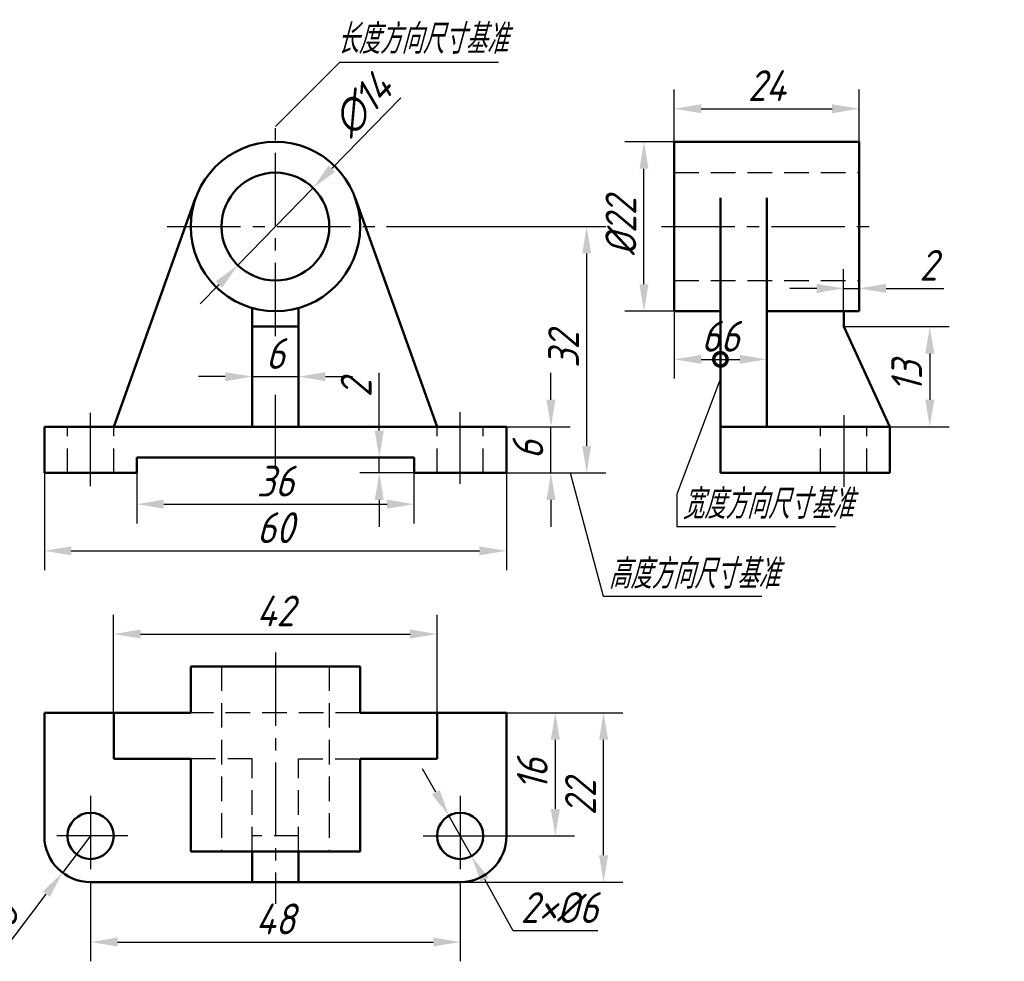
# Model space of a CAD drawing. Header units: millimetres. Extents: x 1085 to 1366, y 91 to 218.
# Tile 2 of 2: x 1239 to 1366, y 96 to 218. Entities that reach past the tile are written whole.
import ezdxf

# ---------------------------------------------------------------- set-up
doc = ezdxf.new("R2010")
doc.units = ezdxf.units.MM
doc.header["$PDSIZE"] = 5
doc.linetypes.add('CENTER2', pattern=[28.575, 19.05, -3.175, 3.175, -3.175])
doc.linetypes.add('DASHED2', pattern=[9.525, 6.35, -3.175])
doc.layers.add('尺寸层', color=221, linetype='Continuous')
for name, color, linetype, lineweight in [('文字层', 227, 'Continuous', 20), ('点画线层', 3, 'CENTER2', 25), ('粗实线层', 7, 'Continuous', 50), ('虚线层', 2, 'DASHED2', 25)]:
    doc.layers.add(name, color=color, linetype=linetype, lineweight=lineweight)
doc.styles.add('工程字体（斜）', font='gbeitc.shx', dxfattribs={"bigfont": 'gbcbig.shx'})
doc.styles.add('工程斜体', font='gbeitc.shx', dxfattribs={"bigfont": 'gbcbig.shx'})
doc.dimstyles.new('gb35', dxfattribs={"dimtxt": 4, "dimasz": 3.5, "dimexe": 2.5, "dimexo": 0, "dimgap": 1, "dimtad": 1, "dimdsep": 46, "dimtxsty": '工程字体（斜）', "dimcen": 0, "dimadec": 0, "dimazin": 0, "dimtfac": 1, "dimtmove": 0, "dimatfit": 3, "dimfxl": 0, "dimarcsym": 0})
doc.dimstyles.new('直径加引线', dxfattribs={"dimtxt": 4, "dimasz": 3.5, "dimexe": 2.5, "dimexo": 0, "dimgap": 1, "dimtad": 1, "dimtoh": 1, "dimdsep": 46, "dimtxsty": '工程字体（斜）', "dimcen": 0, "dimadec": 0, "dimazin": 0, "dimtfac": 1, "dimtmove": 1, "dimatfit": 3, "dimfxl": 0, "dimarcsym": 0})

# ---------------------------------------------------------------- blocks, each defined once
blk = doc.blocks.new('*D31')
at = {"layer": 'Defpoints', "color": 0, "ltscale": 0.5}
for p in [(1276.68, 196.37), (1266.91, 186.34)]:
    blk.add_point(p, dxfattribs=at)
at = {"layer": '尺寸层', "color": 0, "lineweight": -2, "ltscale": 0.5}
for p, q in [((1288.07, 208.07), (1279.12, 198.88)), ((1266.91, 186.34), (1276.68, 196.37)), ((1264.47, 183.83), (1262.03, 181.33))]:
    blk.add_line(p, q, dxfattribs=at)
at = {"layer": '尺寸层', "color": 0, "ltscale": 0.5}
for points in [[(1278.7, 199.29), (1279.54, 198.47), (1276.68, 196.37)], [(1264.05, 184.24), (1264.89, 183.43), (1266.91, 186.34)]]:
    blk.add_solid(points, dxfattribs=at)
at = {"layer": '尺寸层', "color": 0, "ltscale": 0.5, "insert": (1283.08, 207.24), "char_height": 4, "attachment_point": 5, "rotation": 45.7601, "style": '工程字体（斜）'}
blk.add_mtext('∅14', dxfattribs=at)
blk = doc.blocks.new('*D32')
at = {"layer": 'Defpoints', "color": 0, "ltscale": 0.5}
for p in [(1347.59, 206.66), (1323.59, 202.36), (1347.59, 202.36)]:
    blk.add_point(p, dxfattribs=at)
at = {"layer": '尺寸层', "color": 0, "lineweight": -2, "ltscale": 0.5}
for p, q in [((1323.59, 202.36), (1323.59, 209.16)), ((1347.59, 202.36), (1347.59, 209.16)), ((1327.09, 206.66), (1344.09, 206.66))]:
    blk.add_line(p, q, dxfattribs=at)
at = {"layer": '尺寸层', "color": 0, "ltscale": 0.5}
for points in [[(1327.09, 207.24), (1327.09, 206.07), (1323.59, 206.66)], [(1344.09, 207.24), (1344.09, 206.07), (1347.59, 206.66)]]:
    blk.add_solid(points, dxfattribs=at)
at = {"layer": '尺寸层', "color": 0, "ltscale": 0.5, "insert": (1335.59, 209.66), "char_height": 4, "attachment_point": 5, "style": '工程字体（斜）'}
blk.add_mtext('24', dxfattribs=at)
blk = doc.blocks.new('*D33')
at = {"layer": 'Defpoints', "color": 0, "ltscale": 0.5}
for p in [(1319.66, 202.36), (1323.59, 202.36), (1323.59, 180.36)]:
    blk.add_point(p, dxfattribs=at)
at = {"layer": '尺寸层', "color": 0, "lineweight": -2, "ltscale": 0.5}
for p, q in [((1323.59, 202.36), (1317.16, 202.36)), ((1319.66, 183.86), (1319.66, 198.86)), ((1323.59, 180.36), (1317.16, 180.36))]:
    blk.add_line(p, q, dxfattribs=at)
at = {"layer": '尺寸层', "color": 0, "ltscale": 0.5}
for points in [[(1319.07, 198.86), (1320.24, 198.86), (1319.66, 202.36)], [(1319.07, 183.86), (1320.24, 183.86), (1319.66, 180.36)]]:
    blk.add_solid(points, dxfattribs=at)
at = {"layer": '尺寸层', "color": 0, "ltscale": 0.5, "insert": (1316.66, 191.36), "char_height": 4, "attachment_point": 5, "rotation": 90, "style": '工程字体（斜）'}
blk.add_mtext('%%C22', dxfattribs=at)
blk = doc.blocks.new('_DotSmall')
at = {"color": 0, "linetype": 'ByBlock', "const_width": 0.5}
blk.add_lwpolyline([(-0.0625, 0, 1), (0.0625, 0, 1)], format="xyb", close=True, dxfattribs=at)
blk = doc.blocks.new('*D34')
at = {"layer": 'Defpoints', "color": 0, "ltscale": 0.5}
for p in [(1323.59, 180.36), (1329.59, 180.21), (1329.59, 174.11)]:
    blk.add_point(p, dxfattribs=at)
at = {"layer": '尺寸层', "color": 0, "lineweight": -2, "ltscale": 0.5}
for p, q in [((1323.59, 180.36), (1323.59, 171.61)), ((1329.59, 180.21), (1329.59, 171.61)), ((1327.09, 174.11), (1329.59, 174.11))]:
    blk.add_line(p, q, dxfattribs=at)
at = {"layer": '尺寸层', "color": 0, "ltscale": 0.5}
blk.add_solid([(1327.09, 174.69), (1327.09, 173.53), (1323.59, 174.11)], dxfattribs=at)
at = {"layer": '尺寸层', "color": 0, "lineweight": -2, "ltscale": 0.5, "xscale": 3.5, "yscale": 3.5, "zscale": 3.5}
blk.add_blockref('_DotSmall', (1329.59, 174.11), dxfattribs=at)
at = {"layer": '尺寸层', "color": 0, "ltscale": 0.5, "insert": (1328.34, 177.11), "char_height": 4, "attachment_point": 5, "style": '工程字体（斜）'}
blk.add_mtext('6', dxfattribs=at)
blk = doc.blocks.new('*D35')
at = {"layer": 'Defpoints', "color": 0, "ltscale": 0.5}
for p in [(1329.59, 180.21), (1335.59, 180.21), (1335.59, 174.11)]:
    blk.add_point(p, dxfattribs=at)
at = {"layer": '尺寸层', "color": 0, "lineweight": -2, "ltscale": 0.5}
for p, q in [((1329.59, 180.21), (1329.59, 171.61)), ((1335.59, 180.21), (1335.59, 171.61)), ((1329.59, 174.11), (1332.09, 174.11))]:
    blk.add_line(p, q, dxfattribs=at)
at = {"layer": '尺寸层', "color": 0, "ltscale": 0.5}
blk.add_solid([(1332.09, 174.69), (1332.09, 173.53), (1335.59, 174.11)], dxfattribs=at)
at = {"layer": '尺寸层', "color": 0, "lineweight": -2, "ltscale": 0.5, "xscale": 3.5, "yscale": 3.5, "zscale": 3.5, "rotation": 180}
blk.add_blockref('_DotSmall', (1329.59, 174.11), dxfattribs=at)
at = {"layer": '尺寸层', "color": 0, "ltscale": 0.5, "insert": (1330.84, 177.11), "char_height": 4, "attachment_point": 5, "style": '工程字体（斜）'}
blk.add_mtext('6', dxfattribs=at)
blk = doc.blocks.new('*D38')
at = {"layer": 'Defpoints', "color": 0, "ltscale": 0.5}
for p in [(1347.59, 183.33), (1345.59, 180.36), (1347.59, 180.36)]:
    blk.add_point(p, dxfattribs=at)
at = {"layer": '尺寸层', "color": 0, "lineweight": -2, "ltscale": 0.5}
for p, q in [((1345.59, 180.36), (1345.59, 185.83)), ((1347.59, 180.36), (1347.59, 185.83)), ((1342.09, 183.33), (1338.59, 183.33)), ((1345.59, 183.33), (1347.59, 183.33)), ((1351.09, 183.33), (1358.59, 183.33))]:
    blk.add_line(p, q, dxfattribs=at)
at = {"layer": '尺寸层', "color": 0, "ltscale": 0.5}
for points in [[(1342.09, 183.91), (1342.09, 182.74), (1345.59, 183.33)], [(1351.09, 183.91), (1351.09, 182.74), (1347.59, 183.33)]]:
    blk.add_solid(points, dxfattribs=at)
at = {"layer": '尺寸层', "color": 0, "ltscale": 0.5, "insert": (1356.59, 186.33), "char_height": 4, "attachment_point": 5, "style": '工程字体（斜）'}
blk.add_mtext('2', dxfattribs=at)
blk = doc.blocks.new('*D39')
at = {"layer": 'Defpoints', "color": 0, "ltscale": 0.5}
for p in [(1345.59, 178.36), (1351.61, 165.36), (1356.78, 165.36)]:
    blk.add_point(p, dxfattribs=at)
at = {"layer": '尺寸层', "color": 0, "lineweight": -2, "ltscale": 0.5}
for p, q in [((1345.59, 178.36), (1359.28, 178.36)), ((1356.78, 174.86), (1356.78, 168.86)), ((1351.61, 165.36), (1359.28, 165.36))]:
    blk.add_line(p, q, dxfattribs=at)
at = {"layer": '尺寸层', "color": 0, "ltscale": 0.5}
for points in [[(1356.19, 174.86), (1357.36, 174.86), (1356.78, 178.36)], [(1356.19, 168.86), (1357.36, 168.86), (1356.78, 165.36)]]:
    blk.add_solid(points, dxfattribs=at)
at = {"layer": '尺寸层', "color": 0, "ltscale": 0.5, "insert": (1353.78, 171.86), "char_height": 4, "attachment_point": 5, "rotation": 90, "style": '工程字体（斜）'}
blk.add_mtext('13', dxfattribs=at)
blk = doc.blocks.new('*D40')
at = {"layer": 'Defpoints', "color": 0, "ltscale": 0.5}
for p in [(1253.79, 159.36), (1289.79, 159.36), (1289.79, 155.3)]:
    blk.add_point(p, dxfattribs=at)
at = {"layer": '尺寸层', "color": 0, "lineweight": -2, "ltscale": 0.5}
for p, q in [((1253.79, 159.36), (1253.79, 152.8)), ((1289.79, 159.36), (1289.79, 152.8)), ((1257.29, 155.3), (1286.29, 155.3))]:
    blk.add_line(p, q, dxfattribs=at)
at = {"layer": '尺寸层', "color": 0, "ltscale": 0.5}
for points in [[(1257.29, 155.89), (1257.29, 154.72), (1253.79, 155.3)], [(1286.29, 155.89), (1286.29, 154.72), (1289.79, 155.3)]]:
    blk.add_solid(points, dxfattribs=at)
at = {"layer": '尺寸层', "color": 0, "ltscale": 0.5, "insert": (1271.79, 158.3), "char_height": 4, "attachment_point": 5, "style": '工程字体（斜）'}
blk.add_mtext('36', dxfattribs=at)
blk = doc.blocks.new('*D41')
at = {"layer": 'Defpoints', "color": 0, "ltscale": 0.5}
for p in [(1241.79, 159.36), (1301.79, 159.36), (1301.79, 149.25)]:
    blk.add_point(p, dxfattribs=at)
at = {"layer": '尺寸层', "color": 0, "lineweight": -2, "ltscale": 0.5}
for p, q in [((1241.79, 159.36), (1241.79, 146.75)), ((1301.79, 159.36), (1301.79, 146.75)), ((1245.29, 149.25), (1298.29, 149.25))]:
    blk.add_line(p, q, dxfattribs=at)
at = {"layer": '尺寸层', "color": 0, "ltscale": 0.5}
for points in [[(1245.29, 149.83), (1245.29, 148.66), (1241.79, 149.25)], [(1298.29, 149.83), (1298.29, 148.66), (1301.79, 149.25)]]:
    blk.add_solid(points, dxfattribs=at)
at = {"layer": '尺寸层', "color": 0, "ltscale": 0.5, "insert": (1271.79, 152.25), "char_height": 4, "attachment_point": 5, "style": '工程字体（斜）'}
blk.add_mtext('60', dxfattribs=at)
blk = doc.blocks.new('*D42')
at = {"layer": 'Defpoints', "color": 0, "ltscale": 0.5}
for p in [(1268.79, 178.36), (1274.79, 178.36), (1274.79, 171.87)]:
    blk.add_point(p, dxfattribs=at)
at = {"layer": '尺寸层', "color": 0, "lineweight": -2, "ltscale": 0.5}
for p, q in [((1268.79, 178.36), (1268.79, 169.37)), ((1274.79, 178.36), (1274.79, 169.37)), ((1265.29, 171.87), (1261.79, 171.87)), ((1268.79, 171.87), (1274.79, 171.87)), ((1278.29, 171.87), (1281.79, 171.87))]:
    blk.add_line(p, q, dxfattribs=at)
at = {"layer": '尺寸层', "color": 0, "ltscale": 0.5}
for points in [[(1265.29, 172.45), (1265.29, 171.28), (1268.79, 171.87)], [(1278.29, 172.45), (1278.29, 171.28), (1274.79, 171.87)]]:
    blk.add_solid(points, dxfattribs=at)
at = {"layer": '尺寸层', "color": 0, "ltscale": 0.5, "insert": (1271.79, 174.87), "char_height": 4, "attachment_point": 5, "style": '工程字体（斜）'}
blk.add_mtext('6', dxfattribs=at)
blk = doc.blocks.new('*D43')
at = {"layer": 'Defpoints', "color": 0, "ltscale": 0.5}
for p in [(1301.79, 165.36), (1307.58, 165.36), (1301.79, 159.36)]:
    blk.add_point(p, dxfattribs=at)
at = {"layer": '尺寸层', "color": 0, "lineweight": -2, "ltscale": 0.5}
for p, q in [((1307.58, 168.86), (1307.58, 172.36)), ((1301.79, 165.36), (1310.08, 165.36)), ((1307.58, 159.36), (1307.58, 165.36)), ((1301.79, 159.36), (1310.08, 159.36)), ((1307.58, 155.86), (1307.58, 152.36))]:
    blk.add_line(p, q, dxfattribs=at)
at = {"layer": '尺寸层', "color": 0, "ltscale": 0.5}
for points in [[(1306.99, 168.86), (1308.16, 168.86), (1307.58, 165.36)], [(1306.99, 155.86), (1308.16, 155.86), (1307.58, 159.36)]]:
    blk.add_solid(points, dxfattribs=at)
at = {"layer": '尺寸层', "color": 0, "ltscale": 0.5, "insert": (1304.58, 162.36), "char_height": 4, "attachment_point": 5, "rotation": 90, "style": '工程字体（斜）'}
blk.add_mtext('6', dxfattribs=at)
blk = doc.blocks.new('*D44')
at = {"layer": 'Defpoints', "color": 0, "ltscale": 0.5}
for p in [(1247.79, 106.22), (1295.79, 106.22), (1295.79, 98.44)]:
    blk.add_point(p, dxfattribs=at)
at = {"layer": '尺寸层', "color": 0, "lineweight": -2, "ltscale": 0.5}
for p, q in [((1247.79, 106.22), (1247.79, 95.94)), ((1295.79, 106.22), (1295.79, 95.94)), ((1251.29, 98.44), (1292.29, 98.44))]:
    blk.add_line(p, q, dxfattribs=at)
at = {"layer": '尺寸层', "color": 0, "ltscale": 0.5}
for points in [[(1251.29, 99.03), (1251.29, 97.86), (1247.79, 98.44)], [(1292.29, 99.03), (1292.29, 97.86), (1295.79, 98.44)]]:
    blk.add_solid(points, dxfattribs=at)
at = {"layer": '尺寸层', "color": 0, "ltscale": 0.5, "insert": (1271.79, 101.44), "char_height": 4, "attachment_point": 5, "style": '工程字体（斜）'}
blk.add_mtext('48', dxfattribs=at)
blk = doc.blocks.new('*D45')
at = {"layer": 'Defpoints', "color": 0, "ltscale": 0.5}
for p in [(1294.33, 114.84), (1297.26, 109.6)]:
    blk.add_point(p, dxfattribs=at)
at = {"layer": '尺寸层', "color": 0, "lineweight": -2, "ltscale": 0.5}
for p, q in [((1292.62, 117.89), (1290.91, 120.95)), ((1294.33, 114.84), (1297.26, 109.6)), ((1302.67, 99.92), (1298.97, 106.55)), ((1313.67, 99.92), (1302.67, 99.92))]:
    blk.add_line(p, q, dxfattribs=at)
at = {"layer": '尺寸层', "color": 0, "ltscale": 0.5}
for points in [[(1293.13, 118.18), (1292.11, 117.61), (1294.33, 114.84)], [(1299.48, 106.83), (1298.46, 106.26), (1297.26, 109.6)]]:
    blk.add_solid(points, dxfattribs=at)
at = {"layer": '尺寸层', "color": 0, "ltscale": 0.5, "insert": (1308.67, 102.92), "char_height": 4, "attachment_point": 5, "style": '工程字体（斜）'}
blk.add_mtext('2×%%C6', dxfattribs=at)
blk = doc.blocks.new('*D46')
at = {"layer": 'Defpoints', "color": 0, "ltscale": 0.5}
for p in [(1247.79, 112.22), (1244.16, 107.44)]:
    blk.add_point(p, dxfattribs=at)
at = {"layer": '尺寸层', "color": 0, "lineweight": -2, "ltscale": 0.5}
for p, q in [((1247.79, 112.22), (1244.16, 107.44)), ((1236.04, 96.76), (1242.04, 104.66))]:
    blk.add_line(p, q, dxfattribs=at)
at = {"layer": '尺寸层', "color": 0, "ltscale": 0.5}
blk.add_solid([(1241.58, 105.01), (1242.51, 104.3), (1244.16, 107.44)], dxfattribs=at)
at = {"layer": '尺寸层', "color": 0, "ltscale": 0.5, "insert": (1235.59, 101.13), "char_height": 4, "attachment_point": 5, "rotation": 52.748, "style": '工程字体（斜）'}
blk.add_mtext('R6', dxfattribs=at)
blk = doc.blocks.new('*D47')
at = {"layer": 'Defpoints', "color": 0, "ltscale": 0.5}
for p in [(1292.79, 138.44), (1250.79, 128.09), (1292.79, 128.22)]:
    blk.add_point(p, dxfattribs=at)
at = {"layer": '尺寸层', "color": 0, "lineweight": -2, "ltscale": 0.5}
for p, q in [((1250.79, 128.09), (1250.79, 140.94)), ((1292.79, 128.22), (1292.79, 140.94)), ((1254.29, 138.44), (1289.29, 138.44))]:
    blk.add_line(p, q, dxfattribs=at)
at = {"layer": '尺寸层', "color": 0, "ltscale": 0.5}
for points in [[(1254.29, 139.03), (1254.29, 137.86), (1250.79, 138.44)], [(1289.29, 139.03), (1289.29, 137.86), (1292.79, 138.44)]]:
    blk.add_solid(points, dxfattribs=at)
at = {"layer": '尺寸层', "color": 0, "ltscale": 0.5, "insert": (1271.79, 141.44), "char_height": 4, "attachment_point": 5, "style": '工程字体（斜）'}
blk.add_mtext('42', dxfattribs=at)
blk = doc.blocks.new('*D63')
at = {"layer": 'Defpoints', "color": 0, "ltscale": 0.5}
for p in [(1301.79, 128.22), (1308.15, 128.22), (1298.79, 112.22)]:
    blk.add_point(p, dxfattribs=at)
at = {"layer": '尺寸层', "color": 0, "lineweight": -2, "ltscale": 0.5}
for p, q in [((1301.79, 128.22), (1310.65, 128.22)), ((1308.15, 115.72), (1308.15, 124.72)), ((1298.79, 112.22), (1310.65, 112.22))]:
    blk.add_line(p, q, dxfattribs=at)
at = {"layer": '尺寸层', "color": 0, "ltscale": 0.5}
for points in [[(1307.56, 124.72), (1308.73, 124.72), (1308.15, 128.22)], [(1307.56, 115.72), (1308.73, 115.72), (1308.15, 112.22)]]:
    blk.add_solid(points, dxfattribs=at)
at = {"layer": '尺寸层', "color": 0, "ltscale": 0.5, "insert": (1305.15, 120.22), "char_height": 4, "attachment_point": 5, "rotation": 90, "style": '工程字体（斜）'}
blk.add_mtext('16', dxfattribs=at)
blk = doc.blocks.new('*D64')
at = {"layer": 'Defpoints', "color": 0, "ltscale": 0.5}
for p in [(1310.65, 128.22), (1314.41, 128.22), (1295.79, 106.22)]:
    blk.add_point(p, dxfattribs=at)
at = {"layer": '尺寸层', "color": 0, "lineweight": -2, "ltscale": 0.5}
for p, q in [((1310.65, 128.22), (1316.91, 128.22)), ((1314.41, 109.72), (1314.41, 124.72)), ((1295.79, 106.22), (1316.91, 106.22))]:
    blk.add_line(p, q, dxfattribs=at)
at = {"layer": '尺寸层', "color": 0, "ltscale": 0.5}
for points in [[(1313.83, 124.72), (1315, 124.72), (1314.41, 128.22)], [(1313.83, 109.72), (1315, 109.72), (1314.41, 106.22)]]:
    blk.add_solid(points, dxfattribs=at)
at = {"layer": '尺寸层', "color": 0, "ltscale": 0.5, "insert": (1311.41, 117.22), "char_height": 4, "attachment_point": 5, "rotation": 90, "style": '工程字体（斜）'}
blk.add_mtext('22', dxfattribs=at)
blk = doc.blocks.new('*D65')
at = {"layer": 'Defpoints', "color": 0, "ltscale": 0.5}
for p in [(1285.28, 161.36), (1289.79, 161.36), (1289.79, 159.36)]:
    blk.add_point(p, dxfattribs=at)
at = {"layer": '尺寸层', "color": 0, "lineweight": -2, "ltscale": 0.5}
for p, q in [((1285.28, 164.86), (1285.28, 172.36)), ((1289.79, 161.36), (1282.78, 161.36)), ((1285.28, 159.36), (1285.28, 161.36)), ((1289.79, 159.36), (1282.78, 159.36)), ((1285.28, 155.86), (1285.28, 152.36))]:
    blk.add_line(p, q, dxfattribs=at)
at = {"layer": '尺寸层', "color": 0, "ltscale": 0.5}
for points in [[(1284.7, 164.86), (1285.87, 164.86), (1285.28, 161.36)], [(1284.7, 155.86), (1285.87, 155.86), (1285.28, 159.36)]]:
    blk.add_solid(points, dxfattribs=at)
at = {"layer": '尺寸层', "color": 0, "ltscale": 0.5, "insert": (1282.28, 170.36), "char_height": 4, "attachment_point": 5, "rotation": 90, "style": '工程字体（斜）'}
blk.add_mtext('2', dxfattribs=at)
blk = doc.blocks.new('*D66')
at = {"layer": 'Defpoints', "color": 0, "ltscale": 0.5}
for p in [(1286.24, 191.36), (1312.22, 191.36), (1310.08, 159.36)]:
    blk.add_point(p, dxfattribs=at)
at = {"layer": '尺寸层', "color": 0, "lineweight": -2, "ltscale": 0.5}
for p, q in [((1286.24, 191.36), (1314.72, 191.36)), ((1312.22, 162.86), (1312.22, 187.86)), ((1310.08, 159.36), (1314.72, 159.36))]:
    blk.add_line(p, q, dxfattribs=at)
at = {"layer": '尺寸层', "color": 0, "ltscale": 0.5}
for points in [[(1311.64, 187.86), (1312.8, 187.86), (1312.22, 191.36)], [(1311.64, 162.86), (1312.8, 162.86), (1312.22, 159.36)]]:
    blk.add_solid(points, dxfattribs=at)
at = {"layer": '尺寸层', "color": 0, "ltscale": 0.5, "insert": (1309.22, 175.36), "char_height": 4, "attachment_point": 5, "rotation": 90, "style": '工程字体（斜）'}
blk.add_mtext('32', dxfattribs=at)
blk = doc.blocks.new('fd')
at = {"layer": '尺寸层', "color": 7, "ltscale": 0.5}
for p, q in [((-125.594, 124.807), (-117.235, 133.165)), ((-117.235, 133.165), (-96.609, 133.165)), ((-67.793, 92.081), (-73.478, 77.061)), ((-87.312, 79.828), (-83.03, 63.848)), ((-73.478, 77.061), (-73.478, 72.878)), ((-73.478, 72.878), (-52.852, 72.878)), ((-83.03, 63.848), (-62.403, 63.848))]:
    blk.add_line(p, q, dxfattribs=at)
at = {"layer": '点画线层', "color": 7, "ltscale": 0.5}
for p, q in [((-125.594, 97.607), (-125.594, 125.882)), ((-139.655, 111.828), (-111.151, 111.828)), ((-75.475, 111.828), (-47.289, 111.828)), ((-125.594, 80.455), (-125.594, 91.433)), ((-149.594, 78.099), (-149.594, 87.644)), ((-101.594, 78.435), (-101.594, 87.707)), ((-51.793, 87.341), (-51.793, 78.029)), ((-125.594, 56.5), (-125.594, 23.858)), ((-149.594, 37.911), (-149.594, 26.691)), ((-101.594, 37.911), (-101.594, 26.691)), ((-144.768, 32.691), (-153.994, 32.691)), ((-106.42, 32.691), (-97.194, 32.691))]:
    blk.add_line(p, q, dxfattribs=at)
at = {"layer": '粗实线层', "color": 7, "ltscale": 0.5}
for p, q in [((-73.793, 100.828), (-73.793, 122.828)), ((-73.793, 122.828), (-49.793, 122.828)), ((-49.793, 100.828), (-49.793, 122.828)), ((-146.594, 85.828), (-135.949, 115.538)), ((-104.594, 85.828), (-115.239, 115.538)), ((-67.793, 85.828), (-67.793, 115.538)), ((-61.793, 85.828), (-61.793, 115.538)), ((-128.594, 85.828), (-128.594, 101.245)), ((-122.594, 85.828), (-122.594, 101.245)), ((-73.793, 100.828), (-67.793, 100.828)), ((-61.793, 100.828), (-49.793, 100.828)), ((-51.793, 98.828), (-51.793, 100.828)), ((-128.594, 98.828), (-122.594, 98.828)), ((-45.793, 85.828), (-51.793, 98.828)), ((-155.594, 79.828), (-155.594, 85.828)), ((-155.594, 85.828), (-95.594, 85.828)), ((-95.594, 85.828), (-95.594, 79.828)), ((-45.793, 85.828), (-67.793, 85.828)), ((-67.793, 85.828), (-67.793, 79.828)), ((-45.793, 79.828), (-45.793, 85.828)), ((-143.594, 81.828), (-107.594, 81.828)), ((-143.594, 79.828), (-143.594, 81.828)), ((-107.594, 79.828), (-107.594, 81.828)), ((-155.594, 79.828), (-143.594, 79.828)), ((-107.594, 79.828), (-95.594, 79.828)), ((-67.793, 79.828), (-45.793, 79.828)), ((-114.594, 54.691), (-136.594, 54.691)), ((-136.594, 54.691), (-136.594, 48.691)), ((-114.594, 54.691), (-114.594, 48.691)), ((-155.594, 48.691), (-155.594, 32.691)), ((-136.594, 48.691), (-155.594, 48.691)), ((-146.594, 48.691), (-146.594, 42.691)), ((-95.594, 48.691), (-114.594, 48.691)), ((-104.594, 48.691), (-104.594, 42.691)), ((-95.594, 32.691), (-95.594, 48.691)), ((-136.594, 42.691), (-146.594, 42.691)), ((-136.594, 42.691), (-136.594, 30.691)), ((-104.594, 42.691), (-114.594, 42.691)), ((-114.594, 42.691), (-114.594, 30.691)), ((-136.594, 30.691), (-125.594, 30.691)), ((-128.594, 30.691), (-128.594, 26.691)), ((-114.594, 30.691), (-125.594, 30.691)), ((-122.594, 26.691), (-122.594, 30.691)), ((-149.594, 26.691), (-101.594, 26.691))]:
    blk.add_line(p, q, dxfattribs=at)
for centre, radius in [((-125.594, 111.828), 11), ((-125.594, 111.828), 7), ((-149.594, 32.691), 3), ((-101.594, 32.691), 3)]:
    blk.add_circle(centre, radius, dxfattribs=at)
for centre, start, end in [((-149.594, 32.691), 180, 270), ((-101.594, 32.691), 270, 0)]:
    blk.add_arc(centre, 6, start, end, dxfattribs=at)
at = {"layer": '虚线层', "color": 7, "ltscale": 0.5}
for p, q in [((-73.793, 118.828), (-49.793, 118.828)), ((-73.793, 104.828), (-49.793, 104.828)), ((-152.594, 79.828), (-152.594, 85.828)), ((-146.594, 79.828), (-146.594, 85.828)), ((-104.594, 79.828), (-104.594, 85.828)), ((-98.594, 79.828), (-98.594, 85.828)), ((-54.793, 79.828), (-54.793, 85.828)), ((-48.793, 79.828), (-48.793, 85.828)), ((-132.594, 54.691), (-132.594, 30.691)), ((-118.594, 54.691), (-118.594, 30.691)), ((-114.594, 48.691), (-136.594, 48.691)), ((-128.594, 42.691), (-136.594, 42.691)), ((-128.594, 30.691), (-128.594, 42.691)), ((-122.594, 30.691), (-122.594, 42.691)), ((-122.594, 42.691), (-114.594, 42.691)), ((-122.594, 32.691), (-128.594, 32.691))]:
    blk.add_line(p, q, dxfattribs=at)
at = {"layer": '文字层', "color": 7, "ltscale": 0.5, "char_height": 3.85, "attachment_point": 1, "style": '工程斜体'}
for s, insert, width in [('长度方向尺寸基准', (-117.599, 138.115), 23.44055), ('宽度方向尺寸基准', (-72.742, 77.723), 28.26435), ('高度方向尺寸基准', (-82.33, 68.659), 23.44055)]:
    blk.add_mtext(s, dxfattribs=dict(at, insert=insert, width=width))
at = {"layer": '尺寸层', "color": 7, "ltscale": 0.5}
dim = blk.add_diameter_dim_2p(p1=(-130.478, 106.813), p2=(-120.71, 116.843), dimstyle='gb35', dxfattribs=at)
dim.commit()
dim.dimension.update_dxf_attribs({"geometry": '*D31', "text_midpoint": (-112.163, 125.62), "dimtype": 131, "insert": (-1397.388, -79.529)})
for base, p1, p2, picture, middle in [((-49.793, 127.128), (-73.793, 122.828), (-49.793, 122.828), '*D32', (-61.793, 130.128)), ((-49.793, 103.796), (-51.793, 100.828), (-49.793, 100.828), '*D38', (-40.793, 106.796)), ((-122.594, 92.337), (-128.594, 98.828), (-122.594, 98.828), '*D42', (-125.594, 95.337)), ((-107.594, 75.775), (-143.594, 79.828), (-107.594, 79.828), '*D40', (-125.594, 78.775)), ((-95.594, 69.718), (-155.594, 79.828), (-95.594, 79.828), '*D41', (-125.594, 72.718)), ((-104.594, 58.915), (-146.594, 48.557), (-104.594, 48.691), '*D47', (-125.594, 61.915)), ((-101.594, 18.913), (-149.594, 26.691), (-101.594, 26.691), '*D44', (-125.594, 21.913))]:
    dim = blk.add_linear_dim(base=base, p1=p1, p2=p2, dimstyle='gb35', dxfattribs=at)
    dim.commit()
    dim.dimension.update_dxf_attribs({"geometry": picture, "text_midpoint": middle, "insert": (-1397.388, -79.529)})
dim = blk.add_linear_dim(base=(-77.73, 122.828), p1=(-73.793, 100.828), p2=(-73.793, 122.828), angle=90, text='%%C22', dimstyle='gb35', dxfattribs=at)
dim.commit()
dim.dimension.update_dxf_attribs({"geometry": '*D33', "text_midpoint": (-80.73, 111.828), "insert": (-1397.388, -79.529)})
for base, p1, p2, picture, middle in [((-85.168, 111.828), (-87.312, 79.828), (-111.151, 111.828), '*D66', (-88.168, 95.828)), ((-40.612, 85.828), (-51.793, 98.828), (-45.774, 85.828), '*D39', (-43.612, 92.328)), ((-112.106, 81.828), (-107.594, 79.828), (-107.594, 81.828), '*D65', (-115.106, 90.828)), ((-89.812, 85.828), (-95.594, 79.828), (-95.594, 85.828), '*D43', (-92.812, 82.828)), ((-82.975, 48.691), (-101.594, 26.691), (-86.74, 48.691), '*D64', (-85.975, 37.691)), ((-89.24, 48.691), (-98.594, 32.691), (-95.594, 48.691), '*D63', (-92.24, 40.691))]:
    dim = blk.add_linear_dim(base=base, p1=p1, p2=p2, angle=90, dimstyle='gb35', dxfattribs=at)
    dim.commit()
    dim.dimension.update_dxf_attribs({"geometry": picture, "text_midpoint": middle, "insert": (-1397.388, -79.529)})
for base, p1, p2, override, picture, middle in [((-67.793, 94.581), (-73.793, 100.828), (-67.793, 100.683), {"dimblk2": 'DotSmall', "dimsah": 1}, '*D34', (-69.043, 97.581)), ((-61.793, 94.581), (-67.793, 100.683), (-61.793, 100.683), {"dimblk1": 'DotSmall', "dimsah": 1, "dimtmove": 1}, '*D35', (-66.543, 97.581))]:
    dim = blk.add_linear_dim(base=base, p1=p1, p2=p2, dimstyle='gb35', override=override, dxfattribs=at)
    dim.commit()
    dim.dimension.update_dxf_attribs({"geometry": picture, "text_midpoint": middle, "insert": (-1397.388, -79.529)})
dim = blk.add_diameter_dim_2p(p1=(-103.059, 35.309), p2=(-100.129, 30.072), text='2×%%C6', dimstyle='直径加引线', dxfattribs=at)
dim.commit()
dim.dimension.update_dxf_attribs({"geometry": '*D45', "text_midpoint": (-94.713, 20.392), "dimtype": 131, "insert": (-1397.388, -79.529)})
dim = blk.add_radius_dim(center=(-149.594, 32.691), mpoint=(-153.226, 27.915), dimstyle='gb35', dxfattribs=at)
dim.commit()
dim.dimension.update_dxf_attribs({"geometry": '*D46', "text_midpoint": (-161.793, 21.605), "insert": (-1397.388, -79.529)})

msp = doc.modelspace()

# ---------------------------------------------------------------- block references
at = {"layer": '尺寸层', "color": 7}
msp.add_blockref('fd', (1397.39, 79.53), dxfattribs=at)

doc.saveas('drawing.dxf')
